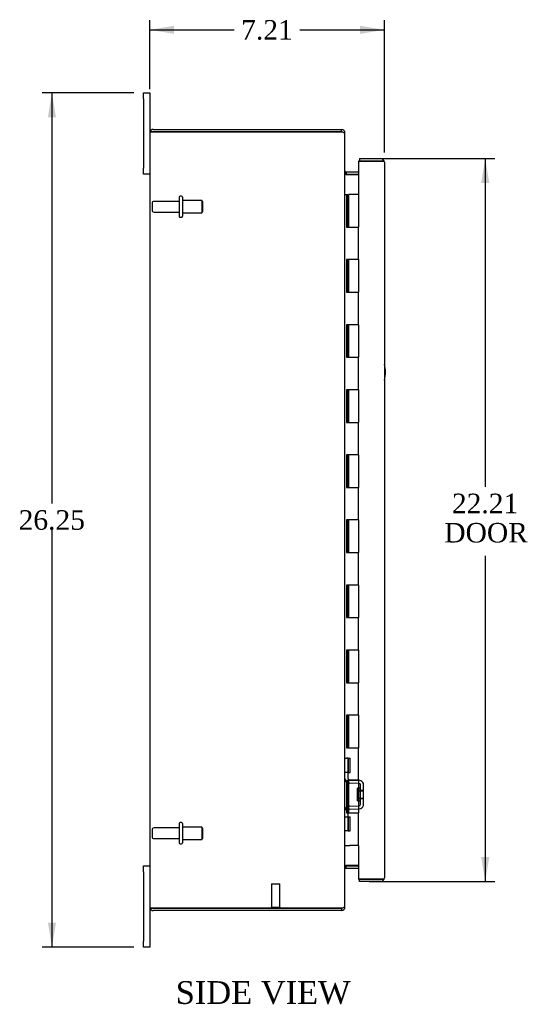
# Model space of a CAD drawing. Header units: inches. Extents: x 9 to 147, y 9 to 94.
# Tile 2 of 8: x 9 to 24, y 37 to 67. Entities that reach past the tile are written whole.
import ezdxf
from ezdxf.enums import TextEntityAlignment as Align

# ---------------------------------------------------------------- set-up
doc = ezdxf.new("R2010")
doc.units = ezdxf.units.IN
doc.header["$MEASUREMENT"] = 0
for name, color, linetype in [('COM40153-1', 7, 'CONTINUOUS'), ('COM42780', 7, 'CONTINUOUS'), ('COM48429', 7, 'CONTINUOUS'), ('COM71780-9', 7, 'CONTINUOUS'), ('DEFAULT', 7, 'CONTINUOUS'), ('FET07710', 7, 'CONTINUOUS'), ('HNG10620-20B', 7, 'CONTINUOUS'), ('HNG10620-20C', 7, 'CONTINUOUS'), ('STD21878', 7, 'CONTINUOUS'), ('STD26094', 7, 'CONTINUOUS')]:
    doc.layers.add(name, color=color, linetype=linetype)
doc.styles.add('SEACAD_TIMES_NEW_ROMAN', font='times.ttf')

# ---------------------------------------------------------------- blocks, each defined once
blk = doc.blocks.new('GDIMGGROUP5')
at = {"layer": 'DEFAULT', "linetype": 'Continuous'}
for points in [[(13.674, 67.304), (12.924, 67.179), (13.674, 67.054)], [(19.384, 67.304), (19.384, 67.054), (20.134, 67.179)]]:
    blk.add_hatch(color=136, dxfattribs=at).paths.add_polyline_path(points)
at = {"layer": 'DEFAULT', "color": 136, "linetype": 'Continuous'}
for p, q in [((12.924, 65.355), (12.924, 67.479)), ((20.134, 63.412), (20.134, 67.479)), ((12.924, 67.179), (15.523, 67.179)), ((17.536, 67.179), (20.134, 67.179))]:
    blk.add_line(p, q, dxfattribs=at)
at = {"layer": 'DEFAULT', "color": 136, "linetype": 'Continuous', "style": 'SEACAD_TIMES_NEW_ROMAN'}
blk.add_text('7.21', height=0.6, dxfattribs=at).set_placement((15.733, 67.479), align=Align.TOP_LEFT)
blk = doc.blocks.new('GDIMGGROUP6')
at = {"layer": 'DEFAULT', "linetype": 'Continuous'}
for points in [[(9.794, 64.493), (10.044, 64.493), (9.919, 65.243)], [(9.794, 39.743), (9.919, 38.993), (10.044, 39.743)]]:
    blk.add_hatch(color=136, dxfattribs=at).paths.add_polyline_path(points)
at = {"layer": 'DEFAULT', "color": 136, "linetype": 'Continuous'}
for p, q in [((12.437, 65.243), (9.619, 65.243)), ((9.919, 65.243), (9.919, 52.628)), ((9.919, 51.818), (9.919, 38.993)), ((12.437, 38.993), (9.619, 38.993))]:
    blk.add_line(p, q, dxfattribs=at)
at = {"layer": 'DEFAULT', "color": 136, "linetype": 'Continuous', "style": 'SEACAD_TIMES_NEW_ROMAN'}
blk.add_text('26.25', height=0.6, dxfattribs=at).set_placement((8.895, 52.418), align=Align.TOP_LEFT)
blk = doc.blocks.new('GDIMGGROUP21')
at = {"layer": 'DEFAULT', "linetype": 'Continuous'}
for points in [[(23.359, 62.47), (23.234, 63.22), (23.109, 62.47)], [(23.359, 41.765), (23.109, 41.765), (23.234, 41.015)]]:
    blk.add_hatch(color=136, dxfattribs=at).paths.add_polyline_path(points)
at = {"layer": 'DEFAULT', "color": 136, "linetype": 'Continuous'}
for p, q in [((19.667, 63.22), (23.534, 63.22)), ((23.234, 63.22), (23.234, 53.137)), ((23.234, 51.02), (23.234, 41.015)), ((19.667, 41.015), (23.534, 41.015))]:
    blk.add_line(p, q, dxfattribs=at)
at = {"layer": 'DEFAULT', "color": 136, "linetype": 'Continuous', "style": 'SEACAD_TIMES_NEW_ROMAN'}
for s, p in [('22.21', (22.21, 52.927)), ('DOOR', (21.976, 52.027))]:
    blk.add_text(s, height=0.6, dxfattribs=at).set_placement(p, align=Align.TOP_LEFT)

msp = doc.modelspace()

# ---------------------------------------------------------------- linework, layer by layer
at = {"layer": 'COM40153-1', "color": 7}
msp.add_arc((19.424, 56.658), 0.75, 341.2031, 18.7969, dxfattribs=at)
at = {"layer": 'COM42780', "color": 7}
for p, q in [((18.924, 44.795), (18.966, 44.795)), ((19.017, 44.795), (18.966, 44.795)), ((19.017, 44.795), (19.084, 44.795)), ((19.017, 44.358), (19.017, 44.795)), ((19.019, 44.795), (19.019, 44.358)), ((19.084, 44.358), (19.084, 44.795)), ((18.966, 44.358), (18.924, 44.358)), ((19.017, 44.358), (18.966, 44.358)), ((19.017, 44.358), (19.084, 44.358)), ((19.019, 44.173), (19.019, 44.358)), ((19.354, 44.025), (19.065, 44.03)), ((19.356, 44.12), (19.066, 44.125)), ((19.306, 43.485), (19.306, 43.875)), ((19.401, 43.875), (19.306, 43.875)), ((19.41, 44.108), (19.356, 44.12)), ((19.401, 43.383), (19.401, 43.977)), ((19.496, 43.383), (19.496, 43.977)), ((19.496, 43.805), (19.306, 43.805)), ((19.496, 43.786), (19.306, 43.786)), ((19.306, 43.573), (19.496, 43.573)), ((19.065, 43.33), (19.354, 43.335)), ((19.496, 43.555), (19.306, 43.555)), ((19.306, 43.485), (19.401, 43.485)), ((18.924, 43.001), (18.966, 43.001)), ((18.966, 43.001), (19.017, 43.001)), ((19.017, 43.001), (19.084, 43.001)), ((19.017, 42.564), (19.017, 43.001)), ((19.019, 43.001), (19.019, 43.187)), ((19.019, 43.001), (19.019, 42.564)), ((19.066, 43.235), (19.356, 43.24)), ((19.084, 42.564), (19.084, 43.001)), ((19.356, 43.24), (19.41, 43.251)), ((19.018, 42.87), (19.019, 42.87)), ((19.018, 42.76), (19.018, 42.87)), ((19.018, 42.839), (19.019, 42.839)), ((19.018, 42.76), (19.019, 42.76)), ((19.018, 42.73), (19.018, 42.76)), ((19.018, 42.755), (19.019, 42.755)), ((19.018, 42.73), (19.019, 42.73)), ((19.018, 42.696), (19.018, 42.73)), ((19.018, 42.696), (19.019, 42.696)), ((18.966, 42.564), (18.924, 42.564)), ((19.017, 42.564), (18.966, 42.564)), ((19.017, 42.564), (19.084, 42.564))]:
    msp.add_line(p, q, dxfattribs=at)
for centre, radius, start, end in [((19.067, 44.173), 0.143, 180, 206.9082), ((19.067, 44.173), 0.048, 180, 269), ((19.067, 44.173), 0.143, 206.9082, 269), ((19.353, 43.977), 0.048, 0, 89), ((19.353, 43.977), 0.143, 0, 66.6665), ((19.067, 43.187), 0.143, 91, 153.0918), ((19.353, 43.383), 0.048, 271, 0), ((19.353, 43.383), 0.143, 293.3335, 0), ((19.067, 43.187), 0.143, 153.0918, 180), ((19.067, 43.187), 0.048, 91, 180)]:
    msp.add_arc(centre, radius, start, end, dxfattribs=at)
at = {"layer": 'COM48429', "color": 7}
for p, q in [((12.924, 64.01), (12.924, 40.226)), ((12.93, 64.046), (13.032, 64.046)), ((13.032, 64.046), (12.93, 64.046)), ((13.032, 64.118), (18.816, 64.118)), ((13.032, 64.046), (18.816, 64.046)), ((18.816, 64.046), (13.032, 64.046)), ((18.816, 64.046), (18.816, 64.118)), ((18.9, 64.01), (18.924, 64.01)), ((18.924, 63.986), (18.924, 64.01)), ((18.924, 40.252), (18.924, 63.984)), ((18.96, 62.815), (18.96, 62.743)), ((18.96, 62.815), (19.339, 62.815)), ((18.96, 62.743), (19.339, 62.743)), ((18.96, 62.729), (19.339, 62.729)), ((19.339, 41.506), (18.96, 41.506)), ((18.96, 41.493), (19.339, 41.493)), ((18.96, 41.421), (18.96, 41.493)), ((18.96, 41.421), (19.339, 41.421)), ((18.924, 40.226), (18.924, 40.25)), ((13.032, 40.19), (12.93, 40.19)), ((12.93, 40.19), (13.032, 40.19)), ((13.032, 40.19), (18.816, 40.19)), ((18.816, 40.19), (13.032, 40.19)), ((18.816, 40.118), (13.032, 40.118)), ((18.816, 40.19), (18.816, 40.118)), ((18.9, 40.226), (18.924, 40.226))]:
    msp.add_line(p, q, dxfattribs=at)
for centre, radius, start, end in [((13.032, 64.01), 0.108, 160.5288, 180), ((13.032, 64.01), 0.108, 90, 160.5288), ((18.816, 64.01), 0.108, 0, 90), ((18.816, 64.01), 0.036, 51.2764, 90), ((18.96, 62.851), 0.036, 180, 270), ((18.96, 62.851), 0.108, 259.6032, 270), ((18.96, 41.385), 0.108, 90, 100.3965), ((18.96, 41.385), 0.036, 90, 180), ((13.032, 40.226), 0.108, 180, 199.4712), ((13.032, 40.226), 0.108, 199.4712, 270), ((18.816, 40.226), 0.108, 270, 0), ((18.816, 40.226), 0.036, 270, 308.7236)]:
    msp.add_arc(centre, radius, start, end, dxfattribs=at)
for centre, start_param, end_param in [((13.032, 64.01), 2.801756, 3.141593), ((13.032, 40.226), 3.141593, 3.48143)]:
    msp.add_ellipse(centre, major_axis=(0.108, 0), ratio=0.997813, start_param=start_param, end_param=end_param, dxfattribs=at)
for points, knots in [([(18.924, 63.984), (18.924, 63.989), (18.921, 63.994), (18.911, 64.005), (18.903, 64.01), (18.883, 64.02), (18.871, 64.025), (18.845, 64.035), (18.83, 64.041), (18.816, 64.046)], [0, 0, 0, 0, 0.25, 0.25, 0.5, 0.5, 0.75, 0.75, 1, 1, 1, 1]), ([(18.924, 62.833), (18.924, 62.822), (18.925, 62.812), (18.927, 62.792), (18.929, 62.781), (18.933, 62.767), (18.934, 62.762), (18.937, 62.753), (18.939, 62.748), (18.944, 62.74), (18.947, 62.737), (18.951, 62.732), (18.953, 62.731), (18.957, 62.73), (18.958, 62.729), (18.96, 62.729)], [0, 0, 0, 0, 0.25, 0.25, 0.5, 0.5, 0.625, 0.625, 0.75, 0.75, 0.875, 0.875, 0.9375, 0.9375, 1, 1, 1, 1]), ([(18.96, 41.506), (18.958, 41.506), (18.957, 41.506), (18.953, 41.504), (18.951, 41.503), (18.947, 41.499), (18.944, 41.495), (18.939, 41.487), (18.937, 41.483), (18.934, 41.474), (18.933, 41.469), (18.929, 41.454), (18.927, 41.444), (18.925, 41.423), (18.924, 41.413), (18.924, 41.403)], [0, 0, 0, 0, 0.0625, 0.0625, 0.125, 0.125, 0.25, 0.25, 0.375, 0.375, 0.5, 0.5, 0.75, 0.75, 1, 1, 1, 1]), ([(18.816, 40.19), (18.83, 40.195), (18.845, 40.2), (18.871, 40.21), (18.883, 40.216), (18.903, 40.226), (18.911, 40.231), (18.921, 40.241), (18.924, 40.246), (18.924, 40.252)], [0, 0, 0, 0, 0.25, 0.25, 0.5, 0.5, 0.75, 0.75, 1, 1, 1, 1])]:
    msp.add_open_spline(points, degree=3, knots=knots, dxfattribs=at)
at = {"layer": 'COM71780-9', "color": 7}
for p, q in [((20.026, 63.148), (19.339, 63.148)), ((19.339, 63.148), (19.339, 62.118)), ((19.367, 63.22), (19.367, 63.148)), ((19.367, 63.22), (20.026, 63.22)), ((19.367, 63.148), (20.026, 63.148)), ((20.128, 63.148), (20.026, 63.148)), ((20.026, 63.148), (20.128, 63.148)), ((20.134, 63.112), (20.134, 41.123)), ((19.339, 42.118), (19.339, 41.087)), ((19.339, 41.087), (20.026, 41.087)), ((19.367, 41.015), (19.367, 41.087)), ((20.026, 41.087), (19.367, 41.087)), ((20.026, 41.015), (19.367, 41.015)), ((20.026, 41.087), (20.128, 41.087)), ((20.128, 41.087), (20.026, 41.087))]:
    msp.add_line(p, q, dxfattribs=at)
for centre, start, end in [((20.026, 63.112), 19.4712, 90), ((20.026, 63.112), 0, 19.4712), ((20.026, 41.123), 270, 340.5288), ((20.026, 41.123), 340.5288, 360)]:
    msp.add_arc(centre, 0.108, start, end, dxfattribs=at)
for centre, start_param, end_param in [((20.026, 63.112), 3.141593, 3.48143), ((20.026, 41.123), 2.801756, 3.141593)]:
    msp.add_ellipse(centre, major_axis=(-0.108, 0), ratio=0.997813, start_param=start_param, end_param=end_param, dxfattribs=at)
at = {"layer": 'FET07710', "color": 7}
for p, q in [((12.737, 65.055), (12.737, 65.243)), ((12.737, 65.243), (12.924, 65.243)), ((12.737, 65.055), (12.737, 62.93)), ((12.924, 65.243), (12.924, 65.055)), ((12.924, 65.055), (12.924, 64.01)), ((12.737, 62.743), (12.737, 62.93)), ((12.924, 62.743), (12.737, 62.743)), ((12.737, 41.305), (12.737, 41.493)), ((12.737, 41.493), (12.924, 41.493)), ((12.737, 41.305), (12.737, 39.18)), ((12.924, 40.226), (12.924, 39.18)), ((12.737, 38.993), (12.737, 39.18)), ((12.924, 39.18), (12.924, 38.993)), ((12.924, 38.993), (12.737, 38.993))]:
    msp.add_line(p, q, dxfattribs=at)
at = {"layer": 'HNG10620-20B', "color": 7}
for p, q in [((18.924, 62.118), (18.95, 62.118)), ((18.95, 62.118), (18.968, 62.118)), ((18.968, 62.118), (19.011, 62.118)), ((18.968, 62.118), (18.968, 61.118)), ((19.011, 62.118), (19.011, 61.118)), ((18.968, 61.118), (19.077, 61.118)), ((19.077, 61.118), (19.339, 61.118)), ((19.339, 60.118), (19.339, 61.118)), ((19.077, 60.118), (18.968, 60.118)), ((18.968, 60.118), (18.968, 59.118)), ((19.011, 60.118), (19.011, 59.118)), ((19.339, 60.118), (19.077, 60.118)), ((18.968, 59.118), (19.077, 59.118)), ((19.077, 59.118), (19.339, 59.118)), ((19.339, 58.118), (19.339, 59.118)), ((19.077, 58.118), (18.968, 58.118)), ((18.968, 58.118), (18.968, 57.118)), ((19.011, 58.118), (19.011, 57.118)), ((19.339, 58.118), (19.077, 58.118)), ((18.968, 57.118), (19.077, 57.118)), ((19.077, 57.118), (19.339, 57.118)), ((19.339, 56.118), (19.339, 57.118)), ((19.077, 56.118), (18.968, 56.118)), ((18.968, 56.118), (18.968, 55.118)), ((19.011, 56.118), (19.011, 55.118)), ((19.339, 56.118), (19.077, 56.118)), ((18.968, 55.118), (19.077, 55.118)), ((19.077, 55.118), (19.339, 55.118)), ((19.339, 54.118), (19.339, 55.118)), ((19.077, 54.118), (18.968, 54.118)), ((18.968, 54.118), (18.968, 53.118)), ((19.011, 54.118), (19.011, 53.118)), ((19.339, 54.118), (19.077, 54.118)), ((18.968, 53.118), (19.077, 53.118)), ((19.077, 53.118), (19.339, 53.118)), ((19.339, 52.118), (19.339, 53.118)), ((19.077, 52.118), (18.968, 52.118)), ((18.968, 52.118), (18.968, 51.118)), ((19.011, 52.118), (19.011, 51.118)), ((19.339, 52.118), (19.077, 52.118)), ((18.968, 51.118), (19.077, 51.118)), ((19.077, 51.118), (19.339, 51.118)), ((19.339, 50.118), (19.339, 51.118)), ((19.077, 50.118), (18.968, 50.118)), ((18.968, 50.118), (18.968, 49.118)), ((19.011, 50.118), (19.011, 49.118)), ((19.339, 50.118), (19.077, 50.118)), ((18.968, 49.118), (19.077, 49.118)), ((19.077, 49.118), (19.339, 49.118)), ((19.339, 48.118), (19.339, 49.118)), ((19.077, 48.118), (18.968, 48.118)), ((18.968, 48.118), (18.968, 47.118)), ((19.011, 48.118), (19.011, 47.118)), ((19.339, 48.118), (19.077, 48.118)), ((18.968, 47.118), (19.077, 47.118)), ((19.077, 47.118), (19.339, 47.118)), ((19.339, 46.118), (19.339, 47.118)), ((19.077, 46.118), (18.968, 46.118)), ((18.968, 46.118), (18.968, 45.118)), ((19.011, 46.118), (19.011, 45.118)), ((19.339, 46.118), (19.077, 46.118)), ((18.968, 45.118), (19.077, 45.118)), ((19.077, 45.118), (19.339, 45.118)), ((19.339, 44.118), (19.339, 45.118)), ((19.077, 44.118), (18.968, 44.118)), ((18.968, 44.118), (18.968, 43.118)), ((19.011, 44.118), (19.011, 43.118)), ((19.339, 44.118), (19.077, 44.118)), ((18.968, 43.118), (19.077, 43.118)), ((19.077, 43.118), (19.339, 43.118)), ((19.339, 42.118), (19.339, 43.118)), ((18.924, 42.118), (18.95, 42.118)), ((18.95, 42.118), (19.077, 42.118)), ((19.339, 42.118), (19.077, 42.118))]:
    msp.add_line(p, q, dxfattribs=at)
at = {"layer": 'HNG10620-20C', "color": 7}
for p, q in [((19.339, 62.118), (19.032, 62.118)), ((19.032, 62.118), (19.032, 61.118)), ((19.339, 62.118), (19.339, 61.118)), ((19.077, 61.118), (19.339, 61.118)), ((19.339, 60.118), (19.339, 61.118)), ((19.032, 60.118), (19.032, 59.118)), ((19.339, 60.118), (19.077, 60.118)), ((19.339, 60.118), (19.339, 59.118)), ((19.077, 59.118), (19.339, 59.118)), ((19.032, 58.118), (19.032, 57.118)), ((19.339, 58.118), (19.077, 58.118)), ((19.339, 58.118), (19.339, 57.118)), ((19.077, 57.118), (19.339, 57.118)), ((19.032, 56.118), (19.032, 55.118)), ((19.339, 56.118), (19.077, 56.118)), ((19.339, 56.118), (19.339, 55.118)), ((19.077, 55.118), (19.339, 55.118)), ((19.339, 54.118), (19.339, 55.118)), ((19.032, 54.118), (19.032, 53.118)), ((19.339, 54.118), (19.077, 54.118)), ((19.339, 54.118), (19.339, 53.118)), ((19.077, 53.118), (19.339, 53.118)), ((19.032, 52.118), (19.032, 51.118)), ((19.339, 52.118), (19.077, 52.118)), ((19.339, 52.118), (19.339, 51.118)), ((19.077, 51.118), (19.339, 51.118)), ((19.032, 50.118), (19.032, 49.118)), ((19.339, 50.118), (19.077, 50.118)), ((19.339, 50.118), (19.339, 49.118)), ((19.077, 49.118), (19.339, 49.118)), ((19.032, 48.118), (19.032, 47.118)), ((19.339, 48.118), (19.077, 48.118)), ((19.339, 48.118), (19.339, 47.118)), ((19.077, 47.118), (19.339, 47.118)), ((19.032, 46.118), (19.032, 45.118)), ((19.339, 46.118), (19.077, 46.118)), ((19.339, 46.118), (19.339, 45.118)), ((19.077, 45.118), (19.339, 45.118)), ((19.339, 44.118), (19.339, 45.118)), ((19.032, 44.118), (19.032, 43.118)), ((19.339, 44.118), (19.077, 44.118)), ((19.339, 44.118), (19.339, 43.118)), ((19.077, 43.118), (19.339, 43.118))]:
    msp.add_line(p, q, dxfattribs=at)
at = {"layer": 'STD21878', "color": 7}
for p, q in [((16.667, 40.94), (16.917, 40.94)), ((16.667, 40.94), (16.667, 40.221)), ((16.917, 40.221), (16.917, 40.94)), ((16.652, 40.221), (16.933, 40.221)), ((16.652, 40.221), (16.652, 40.19)), ((16.652, 40.19), (16.652, 40.19)), ((16.933, 40.19), (16.933, 40.221)), ((16.933, 40.19), (16.933, 40.19))]:
    msp.add_line(p, q, dxfattribs=at)
at = {"layer": 'STD26094', "color": 7}
for p, q in [((13.833, 62.038), (13.833, 61.448)), ((13.903, 62.068), (13.863, 62.068)), ((13.933, 62.038), (13.933, 61.448)), ((12.996, 61.848), (12.996, 61.638)), ((13.833, 61.908), (13.056, 61.908)), ((14.521, 61.93), (13.933, 61.93)), ((14.521, 61.93), (14.521, 61.555)), ((14.558, 61.893), (14.521, 61.93)), ((14.558, 61.593), (14.558, 61.893)), ((13.056, 61.578), (13.833, 61.578)), ((13.863, 61.418), (13.903, 61.418)), ((13.933, 61.555), (14.521, 61.555)), ((14.521, 61.555), (14.558, 61.593)), ((13.833, 42.658), (13.056, 42.658)), ((13.833, 42.788), (13.833, 42.198)), ((13.903, 42.818), (13.863, 42.818)), ((13.933, 42.788), (13.933, 42.198)), ((14.521, 42.68), (13.933, 42.68)), ((14.521, 42.68), (14.521, 42.305)), ((14.558, 42.643), (14.521, 42.68)), ((12.996, 42.598), (12.996, 42.388)), ((14.558, 42.343), (14.558, 42.643)), ((13.056, 42.328), (13.833, 42.328)), ((13.863, 42.168), (13.903, 42.168)), ((13.933, 42.305), (14.521, 42.305)), ((14.521, 42.305), (14.558, 42.343))]:
    msp.add_line(p, q, dxfattribs=at)
for centre, radius, start, end in [((13.863, 62.038), 0.03, 90, 180), ((13.903, 62.038), 0.03, 0, 90), ((13.056, 61.848), 0.06, 90, 180), ((13.056, 61.638), 0.06, 180, 270), ((13.863, 61.448), 0.03, 180, 270), ((13.903, 61.448), 0.03, 270, 0), ((13.056, 42.598), 0.06, 90, 180), ((13.863, 42.788), 0.03, 90, 180), ((13.903, 42.788), 0.03, 0, 90), ((13.056, 42.388), 0.06, 180, 270), ((13.863, 42.198), 0.03, 180, 270), ((13.903, 42.198), 0.03, 270, 0)]:
    msp.add_arc(centre, radius, start, end, dxfattribs=at)

# ---------------------------------------------------------------- block references
at = {"layer": 'DEFAULT', "color": 7}
for name in ['GDIMGGROUP5', 'GDIMGGROUP6', 'GDIMGGROUP21']:
    msp.add_blockref(name, (0, 0), dxfattribs=at)

# ---------------------------------------------------------------- texts
at = {"layer": 'DEFAULT', "color": 7, "style": 'SEACAD_TIMES_NEW_ROMAN'}
msp.add_text('SIDE VIEW', height=0.7, dxfattribs=at).set_placement((13.723, 37.949), align=Align.TOP_LEFT)

doc.saveas('drawing.dxf')
